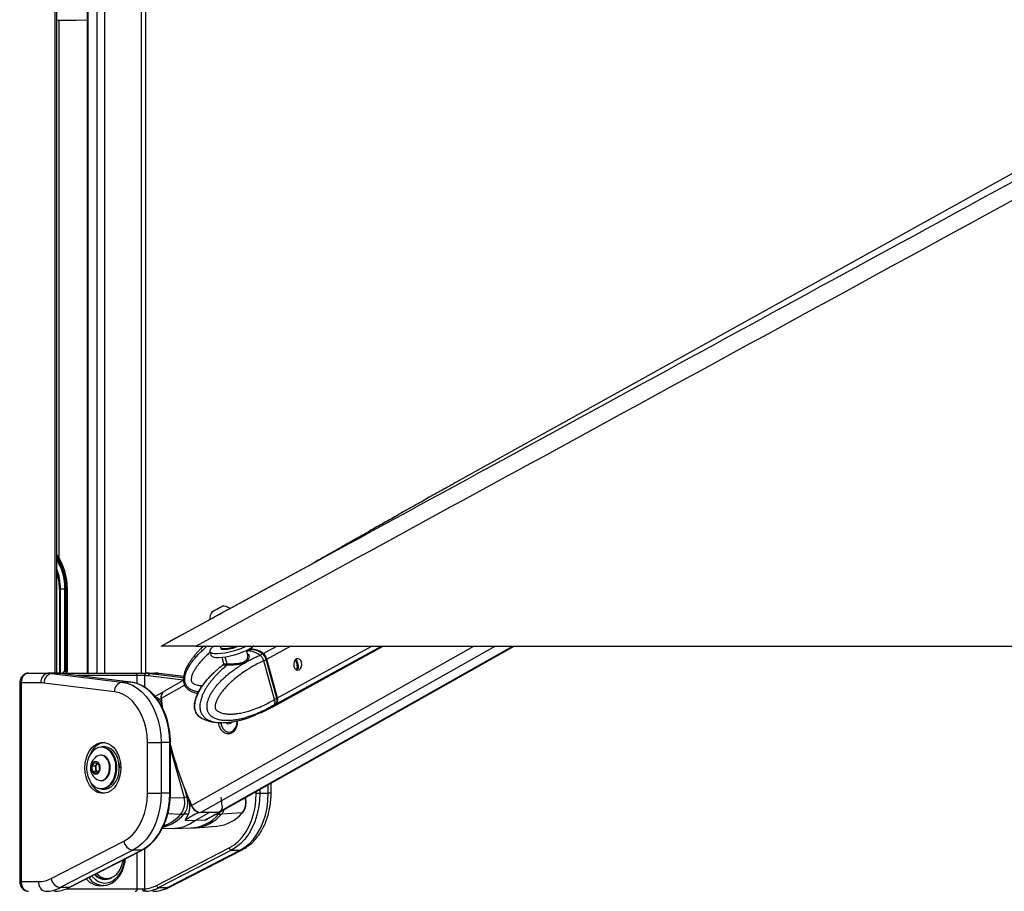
# Model space of a CAD drawing. Header units: millimetres. Extents: x 20 to 23339, y 40 to 19992.
# Tile 47 of 154: x 6821 to 7633, y 6410 to 7129. Entities that reach past the tile are written whole.
import ezdxf

# ---------------------------------------------------------------- set-up
doc = ezdxf.new("R2010")
doc.units = ezdxf.units.MM
doc.header["$LTSCALE"] = 2
doc.layers.add('COMPONENT_GEOMETRY', color=7, linetype='Continuous')
doc.styles.add('SLDTEXTSTYLE0', font='TXT', dxfattribs={"width": 0.75})
doc.dimstyles.new('SLDDIMSTYLE0', dxfattribs={"dimtxt": 100, "dimasz": 6.604, "dimexe": 0, "dimexo": 0.0625, "dimgap": 25, "dimtad": 0, "dimtih": 1, "dimtoh": 1, "dimdec": 0, "dimrnd": 1e-09, "dimzin": 12, "dimdsep": 46, "dimtxsty": 'SLDTEXTSTYLE0', "dimsah": 1, "dimcen": 0.09, "dimadec": 0, "dimazin": 3, "dimtfac": 1, "dimtdec": 0, "dimtofl": 0, "dimtmove": 0, "dimatfit": 3, "dimfxl": 1, "dimfrac": 2, "dimtolj": 1, "dimtzin": 12, "dimarcsym": 0})

# ---------------------------------------------------------------- blocks, each defined once
blk = doc.blocks.new('_D_5')
at = {"layer": 'COMPONENT_GEOMETRY', "color": 7}
for p, q in [((10496.06, 6612.47), (10496.06, 4517.82)), ((10295.99, 4497.51), (10265.53, 4497.51)), ((10265.53, 4497.51), (10265.53, 4338.76)), ((10696.13, 4497.51), (10726.6, 4497.51)), ((10726.6, 4497.51), (10726.6, 4338.76)), ((10265.53, 4338.76), (10295.99, 4338.76)), ((10726.6, 4338.76), (10696.13, 4338.76)), ((10496.06, 2094.49), (10496.06, 4189.14)), ((7098.83, 2094.49), (10502.41, 2094.49))]:
    blk.add_line(p, q, dxfattribs=at)
for points in [[(10496.06, 6612.47), (10495.05, 6605.86), (10497.08, 6605.86)], [(10496.06, 2094.49), (10497.08, 2101.1), (10495.05, 2101.1)]]:
    blk.add_solid(points, dxfattribs=at)
at = {"layer": 'COMPONENT_GEOMETRY', "color": 7, "char_height": 100, "attachment_point": 1, "style": 'SLDTEXTSTYLE0'}
for s, insert in [('7\'4.94"', (10295.99, 4467.66)), ('2259mm', (10223.29, 4318.05))]:
    blk.add_mtext(s, dxfattribs=dict(at, insert=insert))

msp = doc.modelspace()

# ---------------------------------------------------------------- linework, layer by layer
at = {"color": 8, "linetype": 'Continuous', "lineweight": 25}
for p, q in [((6850.44, 6590.02), (6850.44, 7760.96)), ((6921.84, 6590.02), (6921.84, 7234.49)), ((6885.18, 6590.02), (6885.18, 7141.84)), ((6891.35, 7146.36), (6891.35, 6590.02)), ((6877.4, 7136.14), (6877.4, 6590.02)), ((6853.72, 7128.96), (6853.72, 6685.26)), ((6868.1, 7128.96), (6876.97, 7129.29)), ((6854.06, 6659.49), (6854.06, 6590.02)), ((6854.95, 6590.02), (6854.95, 6659.49)), ((6860.52, 6659.49), (6860.81, 6659.49)), ((6963.15, 6480.95), (7196.02, 6612.47)), ((6970.34, 6475.06), (7213.64, 6612.47)), ((6984.73, 6475.06), (7228.03, 6612.47)), ((7022.11, 6606.28), (7033.35, 6612.47)), ((7025.19, 6601.7), (7044.77, 6612.47)), ((7033.48, 6565.09), (7119.62, 6612.47)), ((7034.03, 6569.68), (7111.82, 6612.47)), ((6992.51, 6597.83), (6990.92, 6603.57)), ((7009.68, 6608.45), (7008.6, 6607.83)), ((7048.83, 6601.31), (7049.37, 6601.6)), ((7050.4, 6595.5), (7051.15, 6595.91)), ((6851.85, 6590.02), (6851.8, 6590.02)), ((6918.18, 6588.02), (6869.34, 6588.02)), ((6918.18, 6581.36), (6918.18, 6588.02)), ((6924.13, 6588.02), (6924.13, 6578.56)), ((6956.23, 6584.27), (6927.36, 6587.84)), ((6928.9, 6589.83), (6956.27, 6586.45)), ((6956.4, 6587.3), (6935.97, 6589.83)), ((6936.46, 6589.8), (6935.97, 6589.83)), ((6821.35, 6582.02), (6822.52, 6582.02)), ((6938.15, 6569.48), (6957.23, 6580.25)), ((6939.15, 6574.11), (6939.23, 6574.11)), ((6945.04, 6532.83), (6945.63, 6532.83)), ((6945.63, 6527.34), (6956.86, 6487.55)), ((6901.13, 6514.51), (6901.19, 6513.78)), ((7026.36, 6490.89), (7026.36, 6498)), ((6945.04, 6490.89), (6945.63, 6490.89)), ((6959.41, 6487.6), (6957.4, 6494.69)), ((7016.46, 6490.89), (7016.46, 6492.41)), ((7019.29, 6494.01), (7019.29, 6490.89)), ((7028.7, 6490.89), (7026.36, 6490.89)), ((6945.48, 6487.26), (6956.86, 6487.55)), ((7007.26, 6487.07), (7007.01, 6487.07)), ((7007.26, 6487.07), (7007.23, 6487.19)), ((6943.56, 6474.33), (6954.2, 6473.73)), ((6983.07, 6473.59), (6985.37, 6473.63)), ((6918.18, 6412.02), (6918.18, 6441.94)), ((6924.13, 6445.09), (6924.13, 6412.08)), ((6821.35, 6418.02), (6822.52, 6418.02)), ((6859.61, 6412.02), (6918.18, 6412.02))]:
    msp.add_line(p, q, dxfattribs=at)
at = {"color": 7, "linetype": 'Continuous', "lineweight": 25}
for p, q in [((6851.82, 6590.02), (6851.82, 7760.96)), ((8941.41, 7725.21), (7181.83, 6747.85)), ((6925.18, 7244.18), (6925.18, 6590.02)), ((6876.97, 7135.82), (6876.97, 6590.02)), ((6851.82, 7128.96), (6868.1, 7128.96)), ((6868.12, 7128.96), (6876.97, 7129.29)), ((6994.77, 6643.43), (7065.05, 6681.77)), ((6860.81, 6659.49), (6860.78, 6660.91)), ((6854.95, 6659.49), (6854.06, 6659.49)), ((6858.55, 6659.49), (6854.95, 6659.49)), ((6858.46, 6657.51), (6858.46, 6591.84)), ((6859.6, 6659.49), (6858.55, 6659.49)), ((6858.59, 6591.95), (6858.59, 6658.63)), ((6859.59, 6658.63), (6859.6, 6659.49)), ((6859.59, 6592.49), (6859.59, 6658.63)), ((6860.52, 6659.49), (6860.52, 6592.49)), ((6860.81, 6592.2), (6860.81, 6659.49)), ((6938.01, 6612.47), (6978.09, 6634.33)), ((6966.76, 6612.47), (9506.66, 6612.47)), ((6986.57, 6475.53), (7229.05, 6612.47)), ((6986.91, 6611.27), (6987.1, 6610.56)), ((7014.31, 6612.47), (7013.99, 6612.29)), ((7030.58, 6562.64), (7121.16, 6612.47)), ((6978.14, 6608.09), (6979.04, 6604.83)), ((6988.1, 6603.2), (6989.55, 6597.96)), ((7009.41, 6604.92), (7008.34, 6608.79)), ((7009.68, 6608.45), (7011.92, 6609.68)), ((7019.46, 6604.85), (7019.59, 6604.9)), ((7019.59, 6604.9), (7021.57, 6605.99)), ((7024.63, 6601.39), (7022.56, 6600.25)), ((7022.56, 6600.25), (7022.56, 6600.24)), ((7031.4, 6568.24), (7022.56, 6600.24)), ((7033.47, 6569.37), (7024.63, 6601.39)), ((7033.63, 6569.53), (7024.79, 6601.55)), ((7034.03, 6569.68), (7025.19, 6601.7)), ((6828.63, 6590.02), (6844.5, 6590.02)), ((6851.57, 6590.02), (6844.5, 6590.02)), ((6847.58, 6589.83), (6905.69, 6582.64)), ((6854.65, 6589.83), (6847.58, 6589.83)), ((6851.57, 6590.02), (6851.8, 6590.02)), ((6851.8, 6590.02), (6916.62, 6590.02)), ((6912.77, 6582.64), (6854.65, 6589.83)), ((6854.65, 6589.83), (6854.78, 6589.82)), ((6912.89, 6582.63), (6854.78, 6589.82)), ((6858.46, 6591.84), (6857.75, 6591.25)), ((6860.36, 6591.25), (6857.75, 6591.25)), ((6859.59, 6592.49), (6860.52, 6592.49)), ((6860.36, 6591.25), (6860.54, 6591.53)), ((6916.62, 6590.02), (6925.55, 6590.02)), ((6924.13, 6588.02), (6918.18, 6588.02)), ((6924.4, 6588.02), (6924.13, 6588.02)), ((6925.55, 6590.02), (6925.82, 6590.02)), ((6925.82, 6590.02), (6932.89, 6590.02)), ((6928.9, 6589.83), (6935.97, 6589.83)), ((6956.41, 6587.33), (6936.46, 6589.8)), ((6821.35, 6582.02), (6821.35, 6418.02)), ((6822.52, 6582.02), (6822.52, 6418.02)), ((6838.84, 6582.02), (6822.52, 6582.02)), ((6899.54, 6574.67), (6841.43, 6581.86)), ((6912.77, 6582.64), (6905.69, 6582.64)), ((6912.77, 6582.64), (6912.89, 6582.63)), ((6956.24, 6583.97), (6940.19, 6574.9)), ((6939.81, 6574.68), (6933.07, 6570.8)), ((6936.36, 6568.45), (6937.95, 6569.36)), ((6939.36, 6560.67), (6938.15, 6569.48)), ((7030.97, 6563.71), (7030.84, 6563.63)), ((7032.95, 6564.79), (7030.97, 6563.71)), ((7031.4, 6568.23), (7033.47, 6569.37)), ((7031.4, 6568.24), (7031.4, 6568.23)), ((7019.94, 6557.32), (7015.85, 6555.64)), ((7020.74, 6557.6), (7027.95, 6561.2)), ((7020.91, 6557.63), (7020.87, 6557.61)), ((7027.95, 6561.2), (7030.11, 6562.38)), ((6993.08, 6547.94), (6992.22, 6549.44)), ((6995.5, 6548.49), (6993.08, 6547.94)), ((6995, 6549.28), (6994.76, 6549.68)), ((6995.46, 6548.48), (6995, 6549.28)), ((6995.87, 6549.85), (6995.5, 6548.49)), ((7012.89, 6554.33), (7010.92, 6553.59)), ((6993.95, 6541.42), (6994.32, 6541.42)), ((6926.65, 6532.83), (6937.97, 6532.83)), ((6926.65, 6490.89), (6926.65, 6532.83)), ((6937.97, 6532.83), (6937.97, 6490.89)), ((6945.04, 6532.83), (6937.97, 6532.83)), ((6945.04, 6490.89), (6945.04, 6532.83)), ((6945.63, 6490.89), (6945.63, 6532.83)), ((6888.61, 6522.36), (6888.07, 6522.36)), ((6891.16, 6529.36), (6888.89, 6529.36)), ((6880.84, 6513.31), (6883.28, 6516.38)), ((6883.28, 6516.38), (6886.38, 6514.94)), ((6883.78, 6513.31), (6885, 6514.85)), ((6885, 6514.85), (6885.43, 6515.38)), ((6886.38, 6514.94), (6887.05, 6510.42)), ((6881.51, 6508.79), (6880.84, 6513.31)), ((6883.78, 6513.31), (6880.84, 6513.31)), ((6884.61, 6507.34), (6881.51, 6508.79)), ((6884.45, 6508.79), (6881.51, 6508.79)), ((6884.12, 6511.05), (6883.78, 6513.31)), ((6884.45, 6508.79), (6884.12, 6511.05)), ((6885.4, 6508.34), (6884.45, 6508.79)), ((6887.05, 6510.42), (6884.61, 6507.34)), ((6888.07, 6501.36), (6888.61, 6501.36)), ((7028.7, 6490.89), (7028.7, 6499.32)), ((6888.89, 6494.36), (6891.16, 6494.36)), ((6926.65, 6490.89), (6937.97, 6490.89)), ((6945.04, 6490.89), (6937.97, 6490.89)), ((7016.46, 6490.89), (7019.29, 6490.89)), ((7019.29, 6490.89), (7026.36, 6490.89)), ((6960, 6487.6), (6959.41, 6487.6)), ((7007.53, 6486.97), (7007.43, 6487.31)), ((6960.26, 6473.57), (6956.72, 6473.63)), ((6961.36, 6479.92), (6962.94, 6480.84)), ((6966.01, 6468.56), (6977.54, 6475.06)), ((6968.87, 6475.18), (6969.34, 6475.17)), ((6984.73, 6475.06), (6970.34, 6475.06)), ((6976.14, 6469.75), (6986.39, 6475.43)), ((6985.82, 6475.18), (6985.69, 6475.18)), ((7004.9, 6474.77), (6987.78, 6473.73)), ((6957.71, 6468.74), (6966.01, 6468.56)), ((6974.2, 6468.74), (6966.01, 6468.56)), ((6939.06, 6462.13), (6946.94, 6461.94)), ((6948.29, 6461.94), (6962.61, 6462.29)), ((6962.62, 6462.33), (6966.4, 6462.55)), ((6966.4, 6462.48), (6984.04, 6463.79)), ((6847.14, 6420.56), (6907.11, 6451.43)), ((6914.71, 6443.91), (6854.73, 6413.04)), ((6861.8, 6413.04), (6921.78, 6443.91)), ((6862.23, 6413.14), (6922.21, 6444.01)), ((6921.78, 6443.91), (6914.71, 6443.91)), ((6934.15, 6414.92), (6994.12, 6445.79)), ((6996.02, 6443.91), (6936.05, 6413.04)), ((6943.12, 6413.04), (7003.09, 6443.91)), ((6944.85, 6413.44), (7004.82, 6444.31)), ((6996.02, 6443.91), (7003.09, 6443.91)), ((6822.52, 6418.02), (6836.98, 6418.02)), ((6891.17, 6420.52), (6893.22, 6420.52)), ((6861.8, 6413.04), (6854.73, 6413.04)), ((6887.42, 6414.82), (6890.25, 6414.82)), ((6890.78, 6414.83), (6890.25, 6414.82)), ((6918.18, 6412.02), (6922.87, 6412.02)), ((6936.05, 6413.04), (6943.12, 6413.04))]:
    msp.add_line(p, q, dxfattribs=at)
at = {"color": 7, "linetype": 'Continuous', "lineweight": 25, "flags": 128}
for points in [[(6979.97, 6640.8), (6980.17, 6640.91), (6980.96, 6641.34), (6982.23, 6642.04), (6983.8, 6642.9), (6985.41, 6643.78), (6986.83, 6644.56), (6987.84, 6645.11), (6988.29, 6645.35), (6988.3, 6645.36)], [(6978.08, 6634.36), (6978.23, 6634.45), (6978.96, 6634.85), (6980.24, 6635.56), (6981.99, 6636.51), (6984.06, 6637.64), (6986.3, 6638.87), (6988.55, 6640.1), (6990.65, 6641.25), (6992.43, 6642.22), (6993.76, 6642.94), (6994.55, 6643.37), (6994.75, 6643.48)], [(6981.94, 6612.47), (6980.41, 6611.45), (6978.99, 6610.19), (6978.22, 6609.04), (6978.15, 6608.05), (6978.77, 6607.26), (6980.07, 6606.68), (6981.98, 6606.36), (6984.45, 6606.29), (6987.37, 6606.48), (6990.63, 6606.93), (6994.11, 6607.62), (6997.67, 6608.51), (7001.18, 6609.58), (7004.5, 6610.79), (7007.5, 6612.08), (7008.28, 6612.46)], [(6979.04, 6604.83), (6979.05, 6604.79), (6979.67, 6603.99), (6980.97, 6603.42), (6982.89, 6603.1), (6985.35, 6603.03), (6988.27, 6603.22), (6991.53, 6603.67), (6995.01, 6604.35), (6998.57, 6605.25), (7002.08, 6606.32), (7005.4, 6607.53), (7008.4, 6608.82), (7010.97, 6610.15), (7013, 6611.48), (7014.23, 6612.52)], [(6987.14, 6612.51), (6987.14, 6612.5), (6986.9, 6611.6)], [(6986.9, 6611.6), (6987.05, 6611.01), (6987.86, 6610.57), (6989.28, 6610.37)], [(6987.1, 6610.56), (6987.25, 6610.3), (6988.06, 6609.86), (6989.48, 6609.66)], [(7021.86, 6605.75), (7021.87, 6605.83), (7021.87, 6605.91), (7021.85, 6605.97), (7021.82, 6606.01), (7021.78, 6606.03), (7021.72, 6606.04), (7021.65, 6606.02), (7021.57, 6605.99)], [(7024.61, 6601.61), (7024.68, 6601.6), (7024.74, 6601.59), (7024.77, 6601.57), (7024.79, 6601.55)], [(7049.45, 6601.76), (7048.34, 6600.75), (7047.58, 6599.22), (7047.3, 6597.39), (7047.53, 6595.55), (7048.24, 6593.97), (7049.33, 6592.89), (7050.62, 6592.49), (7051.92, 6592.81), (7053.04, 6593.82), (7053.8, 6595.35), (7054.08, 6597.18), (7053.85, 6599.02), (7053.14, 6600.6), (7052.05, 6601.68), (7050.76, 6602.08), (7049.45, 6601.76)], [(6905.69, 6582.64), (6910.01, 6581.72), (6914.22, 6580.06), (6918.25, 6577.68), (6922.04, 6574.61), (6925.54, 6570.9), (6928.68, 6566.61), (6931.43, 6561.81), (6933.73, 6556.56), (6935.56, 6550.95), (6936.89, 6545.07), (6937.7, 6539), (6937.97, 6532.83)], [(6945.04, 6532.83), (6944.77, 6539), (6943.96, 6545.07), (6942.64, 6550.95), (6940.8, 6556.56), (6938.5, 6561.81), (6935.75, 6566.61), (6932.61, 6570.9), (6929.11, 6574.61), (6925.32, 6577.68), (6921.29, 6580.06), (6917.08, 6581.72), (6912.77, 6582.64)], [(6926.65, 6532.83), (6926.38, 6538.48), (6925.58, 6544.02), (6924.26, 6549.37), (6922.44, 6554.41), (6920.15, 6559.06), (6917.45, 6563.23), (6914.37, 6566.85), (6910.98, 6569.85), (6907.33, 6572.18), (6903.5, 6573.8), (6899.54, 6574.67)], [(7030.34, 6562.52), (7031.9, 6563.52), (7033.48, 6565.09)], [(7033.63, 6569.53), (7033.63, 6569.53), (7033.62, 6569.49), (7033.59, 6569.46), (7033.54, 6569.42), (7033.47, 6569.37)], [(6987.2, 6549.19), (6987.32, 6548.53), (6988.07, 6546.1), (6989.25, 6544.04), (6990.79, 6542.51), (6992.56, 6541.63), (6994.43, 6541.45), (6996.27, 6541.99), (6997.94, 6543.21), (6999.31, 6545.03), (7000.28, 6547.3), (7000.78, 6549.86), (7000.84, 6550.69)], [(6994.8, 6549.68), (6994.84, 6549.6), (6995, 6549.28)], [(6875.04, 6511.86), (6875.29, 6515.72), (6876.04, 6519.45), (6877.26, 6522.92), (6878.91, 6526.01), (6880.94, 6528.62), (6883.27, 6530.66), (6885.82, 6532.06), (6888.51, 6532.77), (6891.26, 6532.77), (6893.95, 6532.06), (6896.5, 6530.66), (6898.83, 6528.62), (6900.86, 6526.01), (6902.51, 6522.92), (6903.73, 6519.45), (6904.48, 6515.72), (6904.73, 6511.86), (6904.48, 6508), (6903.73, 6504.28), (6902.51, 6500.81), (6900.86, 6497.72), (6898.83, 6495.1), (6896.5, 6493.06), (6893.95, 6491.66), (6891.26, 6490.95), (6888.51, 6490.95), (6885.82, 6491.66), (6883.27, 6493.06), (6880.94, 6495.1), (6878.91, 6497.72), (6877.26, 6500.81), (6876.04, 6504.28), (6875.29, 6508), (6875.04, 6511.86)], [(6896.2, 6525.18), (6895.93, 6525.47), (6893.85, 6527.28), (6891.54, 6528.45), (6889.12, 6528.95), (6886.68, 6528.74), (6884.32, 6527.85), (6882.13, 6526.3), (6880.21, 6524.16), (6878.63, 6521.51), (6877.46, 6518.47), (6876.75, 6515.16), (6876.52, 6511.72), (6876.79, 6508.28), (6877.54, 6504.99), (6878.75, 6501.98), (6880.36, 6499.37), (6882.3, 6497.28), (6884.51, 6495.78), (6886.88, 6494.94), (6889.33, 6494.79), (6891.74, 6495.35), (6894.03, 6496.57), (6896.09, 6498.43), (6897.85, 6500.83), (6899.23, 6503.69), (6900.18, 6506.88), (6900.54, 6509.08)], [(6895.34, 6514), (6894.7, 6516.59), (6893.61, 6518.86), (6892.14, 6520.65), (6890.4, 6521.84), (6888.49, 6522.35), (6886.56, 6522.14), (6885.13, 6521.5)], [(6895.88, 6514), (6895.24, 6516.59), (6894.15, 6518.86), (6892.68, 6520.65), (6890.94, 6521.84), (6889.03, 6522.35), (6888.61, 6522.36)], [(6888.89, 6529.36), (6889.42, 6529.35), (6891.9, 6528.84), (6894.25, 6527.64), (6896.39, 6525.79), (6898.22, 6523.37), (6899.66, 6520.48), (6900.67, 6517.24), (6901.13, 6514.51)], [(6903.46, 6513.78), (6902.93, 6517.24), (6901.93, 6520.48), (6900.48, 6523.37), (6898.65, 6525.79), (6896.51, 6527.64), (6894.16, 6528.84), (6891.68, 6529.35), (6891.16, 6529.36)], [(6887.58, 6512.93), (6887.06, 6514.72), (6886.12, 6516.12), (6884.89, 6516.94), (6883.53, 6517.08), (6882.22, 6516.51), (6881.15, 6515.32), (6880.46, 6513.66), (6880.23, 6511.75), (6880.51, 6509.87), (6881.25, 6508.25), (6882.36, 6507.12), (6883.68, 6506.63), (6885.03, 6506.84), (6886.24, 6507.74), (6887.14, 6509.19), (6887.61, 6511), (6887.58, 6512.93)], [(6885.5, 6515.35), (6885.29, 6515.17), (6885, 6514.85)], [(6885.13, 6502.22), (6885.75, 6501.89), (6887.66, 6501.38), (6889.59, 6501.58), (6891.42, 6502.49), (6893.02, 6504.03), (6894.29, 6506.11), (6895.13, 6508.58), (6895.49, 6511.27), (6895.34, 6514)], [(6888.61, 6501.36), (6890.13, 6501.58), (6891.96, 6502.49), (6893.56, 6504.03), (6894.82, 6506.11), (6895.66, 6508.58), (6896.02, 6511.27), (6895.88, 6514)], [(6901.19, 6513.78), (6901.22, 6510.24), (6900.73, 6506.76), (6899.76, 6503.5), (6898.35, 6500.58), (6896.55, 6498.11), (6894.44, 6496.22), (6892.1, 6494.96), (6889.63, 6494.39), (6888.89, 6494.36)], [(6891.16, 6494.36), (6891.89, 6494.39), (6894.36, 6494.96), (6896.7, 6496.22), (6898.81, 6498.11), (6900.61, 6500.58), (6902.03, 6503.5), (6903, 6506.76), (6903.48, 6510.24), (6903.46, 6513.78)], [(6903.13, 6516.24), (6903.46, 6513.74), (6903.53, 6511.86)], [(6907.11, 6451.43), (6910.8, 6453.73), (6914.23, 6456.72), (6917.34, 6460.34), (6920.07, 6464.52), (6922.38, 6469.19), (6924.23, 6474.26), (6925.57, 6479.63), (6926.38, 6485.21), (6926.65, 6490.89)], [(6937.97, 6490.89), (6937.7, 6484.8), (6936.92, 6478.8), (6935.62, 6472.97), (6933.83, 6467.42), (6931.57, 6462.21), (6928.89, 6457.44), (6925.81, 6453.16), (6922.38, 6449.44), (6918.66, 6446.34), (6914.71, 6443.91)], [(6921.78, 6443.91), (6925.73, 6446.34), (6929.45, 6449.44), (6932.88, 6453.16), (6935.96, 6457.44), (6938.65, 6462.21), (6940.9, 6467.42), (6942.69, 6472.97), (6943.99, 6478.8), (6944.78, 6484.8), (6945.04, 6490.89)], [(6994.12, 6445.79), (6997.92, 6448.12), (7001.5, 6451.1), (7004.78, 6454.67), (7007.74, 6458.77), (7010.32, 6463.36), (7012.48, 6468.36), (7014.2, 6473.69), (7015.45, 6479.28), (7016.2, 6485.04), (7016.46, 6490.89)], [(7019.29, 6490.89), (7019.02, 6484.8), (7018.24, 6478.8), (7016.94, 6472.97), (7015.15, 6467.42), (7012.89, 6462.21), (7010.2, 6457.44), (7007.13, 6453.16), (7003.7, 6449.44), (6999.98, 6446.34), (6996.02, 6443.91)], [(7003.09, 6443.91), (7007.05, 6446.34), (7010.77, 6449.44), (7014.2, 6453.16), (7017.28, 6457.44), (7019.96, 6462.21), (7022.22, 6467.42), (7024.01, 6472.97), (7025.31, 6478.8), (7026.09, 6484.8), (7026.36, 6490.89)], [(6884.69, 6424.7), (6886.18, 6423.26), (6888.55, 6421.67), (6891.09, 6420.76), (6893.71, 6420.53), (6896.31, 6421.02), (6898.79, 6422.19), (6901.08, 6424), (6903.08, 6426.39), (6904.73, 6429.28), (6905.96, 6432.55), (6906.72, 6436.04)], [(6861.8, 6413.04), (6862.07, 6413.07), (6862.23, 6413.14)], [(6923.65, 6410.02), (6923.49, 6410.06), (6923.35, 6410.17), (6923.21, 6410.36), (6923.09, 6410.61), (6923, 6410.91), (6922.93, 6411.26), (6922.88, 6411.63), (6922.87, 6412.02)]]:
    msp.add_lwpolyline(points, dxfattribs=at)
at = {"color": 8, "linetype": 'Continuous', "lineweight": 25, "flags": 128}
for points in [[(7009.68, 6608.45), (7008.53, 6608.39), (7008.45, 6608.38)], [(7024.79, 6601.55), (7024.79, 6601.54), (7024.78, 6601.51), (7024.75, 6601.47), (7024.7, 6601.43), (7024.63, 6601.39)], [(6900.54, 6509.08), (6900.65, 6510.28), (6900.63, 6513.74)], [(7007.53, 6486.97), (7007.51, 6487), (7007.46, 6487.03), (7007.38, 6487.06), (7007.26, 6487.07)], [(6985.37, 6473.63), (6986.38, 6474.94), (6986.86, 6475.74)], [(6921.78, 6443.91), (6922.04, 6443.94), (6922.21, 6444.01)], [(7004.82, 6444.31), (7004.16, 6444.05), (7003.09, 6443.91)], [(6880.77, 6422.68), (6881.12, 6422.25), (6883.46, 6419.93), (6886.05, 6418.22), (6888.82, 6417.17), (6891.66, 6416.82), (6894.51, 6417.17), (6897.28, 6418.22), (6899.87, 6419.93), (6902.21, 6422.25), (6904.23, 6425.11), (6905.87, 6428.42), (6907.08, 6432.09), (6907.82, 6435.99), (6907.89, 6436.64)], [(6851.8, 6410.02), (6852.04, 6410.06), (6852.24, 6410.15)], [(6944.85, 6413.44), (6944.19, 6413.18), (6943.12, 6413.04)]]:
    msp.add_lwpolyline(points, dxfattribs=at)
at = {"color": 7, "linetype": 'Continuous', "lineweight": 25}
for centre, radius, start, end in [((6812.89, 6660.59), 47.64, 0.41414, 35.18365), ((6814.02, 6660.32), 44.54, 358.93087, 31.92294), ((6988.7, 6634.73), 10.63, 55.33846, 92.13603), ((6988.7, 6634.73), 10.63, 145.21761, 182.01518), ((6988.7, 6640.64), 30.27, 271.10038, 291.4393), ((6988.95, 6639.92), 30.26, 270.99177, 294.76228), ((7009, 6591.54), 16.92, 51.84629, 87.70885), ((7012.31, 6594.51), 15.32, 50.24249, 98.39069), ((7016.87, 6599.43), 8.63, 15.2621, 52.62496), ((6991.35, 6597.47), 1.22, 314.97836, 17.42511), ((6845.91, 6583.02), 7.14, 101.42175, 188.04947), ((6849.07, 6582.33), 7.65, 101.21251, 183.47479), ((6844.5, 6564.94), 25.09, 82.93872, 89.9947), ((6851.57, 6564.94), 25.09, 82.93872, 89.9947), ((6916.37, 6588.22), 1.82, 353.85734, 82.12564), ((6925.9, 6588.27), 1.79, 101.42175, 188.04947), ((6926.17, 6588.27), 1.79, 101.42175, 188.04947), ((6924.4, 6563.94), 24.08, 82.93872, 89.9947), ((6925.82, 6564.94), 25.09, 82.93872, 89.9947), ((6929.27, 6587.96), 1.91, 101.21251, 183.47479), ((6932.89, 6564.94), 25.09, 82.93872, 89.9947), ((6838.84, 6560.95), 21.07, 82.93872, 89.9947), ((6907.18, 6575.14), 7.65, 101.21251, 183.47479), ((6943.78, 6570.41), 5.93, 141.40397, 190.208), ((6943.27, 6570.65), 5.25, 125.95585, 192.91186), ((7203.88, 6600.77), 267.78, 186.7373, 188.20202), ((7029.15, 6567.94), 5.19, 326.68084, 19.64664), ((6997.22, 6550.53), 2.55, 209.34583, 228.68979), ((6893.47, 6518.15), 14.88, 99.761, 161.45751), ((7262.53, 6614.41), 327.78, 194.80071, 204.02558), ((6891.02, 6511.86), 11.29, 121.38869, 238.61131), ((6889.11, 6511.89), 5.06, 144.20775, 189.56859), ((6888.18, 6511.45), 4.08, 185.70743, 228.18801), ((6894.07, 6506.28), 15.68, 200.2825, 258.49899), ((6942.41, 6483.16), 15.1, 321.34557, 16.89933), ((6944.81, 6483.16), 15.26, 321.34557, 16.89933), ((6960.76, 6339.45), 148.15, 90.52378, 91.50883), ((7269.13, 6617.76), 335.4, 202.83279, 204.09333), ((6714.14, 6446.9), 276.34, 7.05324, 8.46969), ((6994.4, 6483.16), 13.44, 321.34557, 16.89933), ((6958.04, 6541.1), 67.48, 266.74236, 268.88335), ((6972.15, 6484.55), 9.93, 201.96877, 250.69976), ((6971.64, 6483.99), 9.02, 199.69368, 261.72914), ((6980.9, 6495.06), 31.43, 275.73732, 319.78201), ((6984.79, 6478.71), 3.65, 269.13589, 299.20591), ((6984.21, 6532.98), 59.35, 271.11668, 273.44886), ((6983.69, 6479.56), 4.87, 295.97128, 15.12536), ((7004.89, 6475.15), 0.38, 270.52852, 315.84546), ((6947.31, 6491.66), 29.73, 269.29719, 308.98866), ((6916.29, 6453.1), 9.32, 190.31988, 260.24189), ((6996.42, 6446.21), 2.33, 190.31988, 260.24189), ((6844.05, 6417.02), 7.14, 171.95053, 258.57825), ((6836.86, 6440.15), 22.12, 270.31718, 297.6867), ((6856.31, 6422.23), 9.32, 190.31988, 260.24189), ((6891.62, 6431.07), 11.17, 220.13612, 298.24545), ((6891.51, 6431.92), 11.4, 224.04129, 268.27338), ((6842.49, 6436.36), 26.34, 270.31718, 297.6867), ((6849.47, 6436.62), 26.61, 274.08173, 297.59839), ((6916.37, 6411.83), 1.82, 277.87436, 6.14266), ((6922.32, 6437.56), 25.55, 274.08173, 297.59839), ((6925.98, 6411.89), 1.85, 174.41372, 258.67005), ((6923.72, 6436.62), 26.61, 274.08173, 297.59839), ((6930.88, 6436.36), 26.34, 270.31718, 297.6867), ((6936.44, 6415.33), 2.33, 190.31988, 260.24189)]:
    msp.add_arc(centre, radius, start, end, dxfattribs=at)
at = {"color": 8, "linetype": 'Continuous', "lineweight": 25}
for centre, radius, start, end in [((6815.24, 6660.86), 45.3, 358.27444, 36.13905), ((6814.45, 6660.42), 45.16, 358.81629, 34.14044), ((6810.01, 6659.76), 44.94, 359.65681, 21.48203), ((6809.27, 6659.63), 44.8, 359.82483, 18.19677), ((7023.2, 6569.77), 9.81, 298.99532, 321.19805), ((6880.96, 6512.69), 19.7, 3.027, 39.33244), ((6931.13, 6495.82), 33.87, 284.503, 319.08563), ((6927.94, 6496.78), 34.94, 290.35452, 318.72046), ((6960.87, 6494.28), 32.03, 273.10202, 319.87787), ((6963.18, 6494.53), 32.21, 275.7393, 319.78193), ((6978.84, 6481.63), 11.93, 318.52649, 339.63922), ((6891.02, 6430.46), 15.66, 215.41939, 267.2019)]:
    msp.add_arc(centre, radius, start, end, dxfattribs=at)
at = {"color": 7, "linetype": 'Continuous', "lineweight": 25}
for centre, major_axis, ratio, start_param, end_param in [((6796.74, 6659.49), (61.81, 0), 0.582425, 6.228244, 6.283185), ((7017.52, 6589.41), (-10.63, 18.97), 0.671543, 5.9319, 6.084713), ((7017.52, 6589.41), (-10.34, 19.14), 0.647541, 5.333772, 5.942017), ((7020.45, 6601.41), (-2.86, 5.28), 0.648437, 4.370877, 5.333427), ((7020.85, 6601.63), (-2.57, 4.75), 0.647199, 4.371351, 5.333902), ((6862.85, 6587.01), (7.21, 0), 0.831789, 2.356194, 2.614809), ((6858.29, 6592.41), (0.924, 0.924), 0.414214, 4.494223, 4.62509), ((6858.89, 6591.49), (0.924, 0.924), 0.414214, 0.392699, 1.483498), ((6863.25, 6587.01), (0, 6), 0.682414, 0.785398, 1.044012), ((6859.81, 6591.49), (0.924, 0.924), 0.414214, 5.139995, 6.675884), ((7019.71, 6581.48), (-10.34, 19.14), 0.647541, 3.146418, 3.40867), ((7029.29, 6569.4), (-2.86, 5.28), 0.648437, 3.408326, 4.370877), ((23511.12, 16004), (16919.08, 9746.62), 0.000151, 2.930055, 2.933221), ((24159.28, 16004), (17567.14, 9746.62), 0.00013, 3.350461, 3.353628)]:
    msp.add_ellipse(centre, major_axis=major_axis, ratio=ratio, start_param=start_param, end_param=end_param, dxfattribs=at)
for points, knots in [([(9018.44, 7736.15), (9004.86, 7728.61), (8922.62, 7682.94), (8771.2, 7599.42), (8495.11, 7447.73), (8011.15, 7182.77), (7478.52, 6891.83), (7084.19, 6676.57), (6966.76, 6612.47)], [0, 0, 0, 0, 0.019985, 0.121052, 0.22212, 0.424256, 0.828547, 1, 1, 1, 1]), ([(6938.01, 6612.47), (7144.91, 6725.32), (7472.34, 6903.93), (7799.91, 7082.69), (7920.49, 7148.5)], [0, 0, 0, 0, 0.6318872, 1, 1, 1, 1]), ([(7181.83, 6747.85), (7177.78, 6745.6), (7169.64, 6741.07), (7157.64, 6734.33), (7145.68, 6727.58), (7133.78, 6720.84), (7121.91, 6714.09), (7110.06, 6707.35), (7098.22, 6700.6), (7086.36, 6693.86), (7074.97, 6687.39), (7067.56, 6683.2), (7064.08, 6681.24)], [0, 0, 0, 0, 0.0967613, 0.1945357, 0.2933214, 0.3931175, 0.4939233, 0.5957392, 0.698566, 0.802405, 0.9072584, 1, 1, 1, 1]), ([(6858.59, 6658.63), (6858.59, 6658.63), (6858.59, 6658.63), (6858.58, 6658.63), (6858.58, 6658.63), (6858.57, 6658.6), (6858.55, 6658.5), (6858.52, 6658.13), (6858.48, 6657.79), (6858.46, 6657.51)], [0, 0, 0, 0, 0.001216, 0.00282, 0.005802, 0.018793, 0.070056, 0.274202, 1, 1, 1, 1]), ([(6859.59, 6658.63), (6859.57, 6658.63), (6859.46, 6658.63), (6859.21, 6658.63), (6858.88, 6658.63), (6858.68, 6658.63), (6858.59, 6658.63)], [0, 0, 0, 0, 0.090131, 0.431109, 0.74027, 1, 1, 1, 1]), ([(6966.76, 6612.47), (6965.04, 6612.47), (6961.61, 6612.47), (6956.81, 6612.47), (6952.48, 6612.47), (6948.68, 6612.47), (6945.34, 6612.47), (6941.93, 6612.47), (6939.51, 6612.47), (6938.19, 6612.47), (6938.07, 6612.47), (6938.01, 6612.47)], [0, 0, 0, 0, 0.111253, 0.222354, 0.314566, 0.406648, 0.499609, 0.592569, 0.751386, 0.875566, 1, 1, 1, 1]), ([(6973.07, 6612.47), (6972.2, 6611.65), (6970.61, 6610.15), (6968.43, 6607.85), (6966.45, 6605.65), (6964.55, 6603.37), (6962.76, 6601.01), (6961.1, 6598.59), (6959.58, 6596.07), (6958.45, 6593.87), (6957.67, 6592.03), (6957.08, 6590.41), (6956.55, 6588.5), (6956.19, 6586.31), (6956.16, 6584.07), (6956.5, 6582.04), (6957.15, 6580.29), (6957.99, 6578.85), (6959.06, 6577.57), (6960.28, 6576.5), (6961.6, 6575.63), (6963.06, 6574.87), (6964.78, 6574.2), (6966.48, 6573.69), (6967.6, 6573.48), (6968.03, 6573.4)], [0, 0, 0, 0, 0.070084, 0.12784, 0.185656, 0.243701, 0.301848, 0.358943, 0.416222, 0.474337, 0.503603, 0.53295, 0.575909, 0.619392, 0.662681, 0.706824, 0.738882, 0.771875, 0.803933, 0.836797, 0.866404, 0.896373, 0.932831, 0.974692, 1, 1, 1, 1]), ([(7030.84, 6563.63), (7030.84, 6563.63), (7029.33, 6562.73), (7026.26, 6561.01), (7022.11, 6558.92), (7018.42, 6557.25), (7015.21, 6555.92), (7011.98, 6554.71), (7008.24, 6553.48), (7004.79, 6552.54), (7001.62, 6551.85), (6998.89, 6551.36), (6995.78, 6550.98), (6992.84, 6550.83), (6990.44, 6550.89), (6988.57, 6551.03), (6986.7, 6551.3), (6984.94, 6551.7), (6983.28, 6552.23), (6981.65, 6552.93), (6980.28, 6553.75), (6979.17, 6554.63), (6978.34, 6555.44), (6977.56, 6556.42), (6976.88, 6557.56), (6976.36, 6558.84), (6975.98, 6560.25), (6975.79, 6561.85), (6975.82, 6563.51), (6976.01, 6565.03), (6976.4, 6566.82), (6976.9, 6568.41), (6977.55, 6570.02), (6978.13, 6571.27), (6979.02, 6572.99), (6980.26, 6575.05), (6981.89, 6577.4), (6983.8, 6579.83), (6985.97, 6582.3), (6988.43, 6584.81), (6990.98, 6587.17), (6993.62, 6589.42), (6996.34, 6591.57), (6999.12, 6593.61), (7001.96, 6595.54), (7005.06, 6597.5), (7008.42, 6599.47), (7012.05, 6601.41), (7015.73, 6603.21), (7018.21, 6604.32), (7019.46, 6604.85), (7019.46, 6604.85)], [0, 0, 0, 0, 0.000001, 0.042299, 0.084661, 0.113206, 0.141773, 0.170413, 0.199082, 0.240083, 0.260637, 0.281209, 0.31091, 0.340704, 0.356781, 0.372887, 0.389103, 0.405374, 0.419335, 0.433376, 0.450212, 0.458724, 0.467351, 0.477164, 0.487181, 0.495777, 0.505907, 0.51639, 0.527136, 0.538145, 0.546397, 0.563141, 0.571619, 0.581608, 0.591628, 0.61183, 0.632441, 0.653132, 0.679324, 0.705598, 0.73206, 0.758567, 0.785562, 0.812588, 0.839696, 0.866827, 0.900037, 0.933281, 0.966624, 0.999999, 1, 1, 1, 1]), ([(7022.56, 6600.25), (7022.47, 6600.56), (7022.28, 6601.2), (7021.86, 6602.12), (7021.35, 6603), (7020.79, 6603.75), (7020.22, 6604.37), (7019.83, 6604.72), (7019.61, 6604.89), (7019.59, 6604.9)], [0, 0, 0, 0, 0.172718, 0.350448, 0.523165, 0.700887, 0.842086, 0.985971, 1, 1, 1, 1]), ([(7022.56, 6600.24), (7020.18, 6599.11), (7015.41, 6596.84), (7009, 6593.03), (7003.29, 6589.12), (6999.09, 6585.83), (6995.82, 6582.96), (6993.4, 6580.65), (6991.06, 6578.2), (6989.05, 6575.86), (6987.38, 6573.67), (6986, 6571.66), (6984.72, 6569.52), (6983.71, 6567.49), (6982.98, 6565.59), (6982.61, 6564.19), (6982.44, 6563.04), (6982.41, 6562.29), (6982.48, 6561.64), (6982.61, 6561.13), (6982.82, 6560.63), (6983.12, 6560.15), (6983.7, 6559.46), (6984.58, 6558.72), (6985.76, 6558.02), (6987, 6557.49), (6988.89, 6556.88), (6991.5, 6556.41), (6994.75, 6556.23), (6997.98, 6556.37), (7001.59, 6556.79), (7005.63, 6557.56), (7010.66, 6558.89), (7016.24, 6560.81), (7021.84, 6563.2), (7026.9, 6565.69), (7029.9, 6567.39), (7031.4, 6568.24)], [0, 0, 0, 0, 0.073738, 0.14775, 0.20409, 0.260616, 0.289263, 0.317953, 0.346811, 0.375753, 0.395318, 0.414939, 0.434828, 0.454884, 0.467894, 0.48112, 0.487197, 0.493393, 0.497432, 0.501609, 0.505043, 0.510136, 0.515353, 0.527914, 0.540826, 0.553414, 0.566082, 0.598147, 0.630574, 0.661678, 0.692891, 0.736823, 0.780893, 0.842838, 0.905002, 0.952464, 1, 1, 1, 1]), ([(6989.65, 6597.18), (6987.99, 6596.02), (6986.23, 6594.79), (6984.58, 6593.27), (6984.48, 6593.18)], [0, 0, 0, 0, 0.937299, 1, 1, 1, 1]), ([(6992.21, 6596.6), (6992.02, 6596.6), (6991.02, 6596.6), (6989.69, 6596.64), (6988.93, 6596.76), (6989.35, 6597.12), (6989.56, 6597.29)], [0, 0, 0, 0, 0.072923, 0.380806, 0.695119, 1, 1, 1, 1]), ([(6989.51, 6597.96), (6989.54, 6597.85), (6989.62, 6597.6), (6989.48, 6597.29), (6989.4, 6597.18), (6989.41, 6597.19), (6989.41, 6597.19)], [0, 0, 0, 0, 0.220176, 0.533035, 0.818222, 1, 1, 1, 1]), ([(6989.6, 6597.97), (6989.59, 6597.96), (6989.44, 6597.82), (6990.16, 6597.85), (6991.37, 6597.83), (6992.33, 6597.83), (6992.51, 6597.83)], [0, 0, 0, 0, 0.04904, 0.477575, 0.899859, 1, 1, 1, 1]), ([(7050.4, 6595.5), (7050.35, 6595.94), (7050.25, 6596.75), (7049.95, 6598.09), (7049.63, 6599.29), (7049.31, 6600.28), (7049.04, 6600.93), (7048.87, 6601.19), (7048.8, 6601.29)], [0, 0, 0, 0, 0.211369, 0.388355, 0.566092, 0.727316, 0.897886, 1, 1, 1, 1]), ([(7049.06, 6593.18), (7049.18, 6593.22), (7049.62, 6593.39), (7050.15, 6594.07), (7050.43, 6594.89), (7050.41, 6595.38), (7050.4, 6595.5)], [0, 0, 0, 0, 0.136209, 0.511367, 0.881597, 1, 1, 1, 1]), ([(7049.37, 6601.6), (7049.43, 6601.57), (7049.53, 6601.5), (7049.57, 6601.39), (7049.59, 6601.35)], [0, 0, 0, 0, 0.588802, 1, 1, 1, 1]), ([(7051.07, 6595.99), (7051.11, 6595.58), (7051.18, 6594.76), (7050.68, 6593.67), (7050.09, 6592.98), (7049.63, 6592.83), (7049.52, 6592.79)], [0, 0, 0, 0, 0.297885, 0.595316, 0.901674, 1, 1, 1, 1]), ([(7049.59, 6601.35), (7049.68, 6601.09), (7049.86, 6600.58), (7050.21, 6599.42), (7050.54, 6598.17), (7050.84, 6597), (7050.99, 6596.32), (7051.07, 6595.99)], [0, 0, 0, 0, 0.222076, 0.445772, 0.640142, 0.821651, 1, 1, 1, 1]), ([(6828.61, 6590.01), (6828.57, 6590.01), (6827.86, 6590.09), (6826.46, 6589.74), (6824.64, 6588.85), (6823.13, 6587.42), (6822.03, 6585.61), (6821.41, 6583.75), (6821.41, 6582.52), (6821.42, 6582.02)], [0, 0, 0, 0, 0.0104366, 0.1834083, 0.3545307, 0.5251616, 0.6993853, 0.8790191, 1, 1, 1, 1]), ([(6828.63, 6590.02), (6828.29, 6590), (6827.59, 6589.96), (6826.59, 6589.6), (6825.63, 6589.04), (6824.77, 6588.27), (6824.01, 6587.32), (6823.4, 6586.22), (6822.93, 6585), (6822.67, 6583.86), (6822.54, 6582.86), (6822.53, 6582.3), (6822.52, 6582.02)], [0, 0, 0, 0, 0.107008, 0.217164, 0.324349, 0.434707, 0.54168, 0.651826, 0.757863, 0.867007, 0.933137, 1, 1, 1, 1]), ([(6936.46, 6589.8), (6935.58, 6589.89), (6934.39, 6590.01), (6933.2, 6590.02), (6932.89, 6590.02)], [0, 0, 0, 0, 0.738034, 1, 1, 1, 1]), ([(6981.48, 6590.47), (6981.31, 6590.31), (6979.63, 6588.83), (6977.05, 6586.12), (6973.68, 6582.37), (6971.05, 6578.84), (6968.88, 6575.24), (6967.29, 6571.84), (6966.21, 6568.83), (6965.48, 6566.18), (6965.17, 6563.6), (6965.27, 6561.11), (6965.8, 6558.94), (6966.7, 6557.04), (6967.87, 6555.55), (6969.36, 6554.15), (6970.57, 6553.24), (6971.36, 6552.88), (6971.44, 6552.84)], [0, 0, 0, 0, 0.017974, 0.170401, 0.281506, 0.382561, 0.475199, 0.562462, 0.623912, 0.67665, 0.729092, 0.777719, 0.823648, 0.861207, 0.903441, 0.93875, 0.993835, 1, 1, 1, 1]), ([(6971.45, 6552.85), (6971.43, 6552.87), (6970.85, 6553.14), (6970.03, 6553.73), (6969.01, 6554.6), (6968.23, 6555.41), (6967.49, 6556.39), (6966.84, 6557.53), (6966.32, 6558.81), (6965.94, 6560.22), (6965.74, 6561.82), (6965.73, 6563.48), (6965.92, 6565.43), (6966.27, 6567.19), (6966.71, 6568.76), (6967.1, 6569.99), (6967.57, 6571.25), (6968.3, 6572.96), (6969.31, 6575.02), (6970.65, 6577.37), (6972.21, 6579.8), (6974, 6582.27), (6976.03, 6584.77), (6978.13, 6587.14), (6980.32, 6589.39), (6982.5, 6591.47), (6983.97, 6592.75), (6984.68, 6593.36)], [0, 0, 0, 0, 0.002015, 0.046502, 0.069179, 0.09204, 0.118038, 0.144582, 0.167358, 0.194198, 0.221974, 0.250448, 0.279619, 0.323464, 0.34584, 0.368305, 0.394771, 0.421321, 0.47485, 0.529462, 0.584288, 0.653687, 0.723304, 0.793421, 0.863654, 0.935182, 1, 1, 1, 1]), ([(6919.29, 6581.02), (6919.26, 6581.03), (6917.95, 6581.64), (6915.79, 6582.17), (6913.66, 6582.51), (6912.89, 6582.63)], [0, 0, 0, 0, 0.013637, 0.640079, 1, 1, 1, 1]), ([(6945.63, 6532.83), (6945.61, 6533.82), (6945.58, 6536.69), (6945.17, 6541.42), (6944.26, 6546.91), (6942.9, 6552.23), (6941.13, 6557.31), (6938.95, 6562.08), (6936.4, 6566.48), (6933.5, 6570.46), (6930.29, 6573.97), (6926.81, 6576.93), (6923.14, 6579.36), (6920.56, 6580.47), (6919.29, 6581.02)], [0, 0, 0, 0, 0.045984, 0.13286, 0.219789, 0.306751, 0.393752, 0.480796, 0.567875, 0.654956, 0.741985, 0.828882, 0.915545, 1, 1, 1, 1]), ([(6939.82, 6574.67), (6939.66, 6574.57), (6939.45, 6574.44), (6939.2, 6574.16), (6939.15, 6574.11)], [0, 0, 0, 0, 0.797948, 1, 1, 1, 1]), ([(6933.41, 6570.1), (6933.8, 6570.1), (6934.74, 6570.11), (6935.77, 6569.06), (6936.36, 6568.45)], [0, 0, 0, 0, 0.415091, 1, 1, 1, 1]), ([(6936.36, 6568.45), (6936.98, 6567.62), (6938.13, 6566.06), (6938.61, 6563.69), (6938.84, 6562.57)], [0, 0, 0, 0, 0.528128, 1, 1, 1, 1]), ([(7031.4, 6568.23), (7031.48, 6567.93), (7031.64, 6567.3), (7031.73, 6566.4), (7031.7, 6565.54), (7031.55, 6564.82), (7031.31, 6564.22), (7031.1, 6563.88), (7030.98, 6563.72), (7030.97, 6563.71)], [0, 0, 0, 0, 0.1727117, 0.3504341, 0.523145, 0.7008597, 0.8420721, 0.9859711, 1, 1, 1, 1]), ([(7012.89, 6554.33), (7013.22, 6554.48), (7013.88, 6554.78), (7014.89, 6555.25), (7015.52, 6555.52), (7015.81, 6555.63), (7015.85, 6555.64)], [0, 0, 0, 0, 0.320917, 0.642385, 0.950378, 1, 1, 1, 1]), ([(7019.94, 6557.32), (7020.16, 6557.42), (7020.6, 6557.6), (7020.91, 6557.69), (7020.9, 6557.66), (7020.9, 6557.65)], [0, 0, 0, 0, 0.390414, 0.780058, 1, 1, 1, 1]), ([(6971.66, 6552.74), (6972.15, 6552.49), (6973.33, 6551.89), (6975.55, 6551.02), (6978.68, 6550.1), (6982.95, 6549.34), (6986.15, 6549.25), (6987.97, 6549.2)], [0, 0, 0, 0, 0.093132, 0.2233744, 0.4107991, 0.6657331, 1, 1, 1, 1]), ([(7000.89, 6550.73), (7000.8, 6549.34), (7000.61, 6546.49), (6999.17, 6543.46), (6997.62, 6541.63), (6996.26, 6540.62), (6994.77, 6540.02), (6992.7, 6539.8), (6990.06, 6540.61), (6987.45, 6543.21), (6985.82, 6546.35), (6985.63, 6548.58), (6985.57, 6549.33)], [0, 0, 0, 0, 0.128187, 0.261398, 0.327693, 0.394223, 0.46038, 0.526976, 0.659975, 0.794316, 0.93023, 1, 1, 1, 1]), ([(6987.96, 6549.2), (6989.87, 6549.27), (6993.42, 6549.4), (6998.18, 6550.13), (7001.94, 6550.92), (7004.89, 6551.68), (7007.77, 6552.49), (7009.74, 6553.18), (7010.92, 6553.6)], [0, 0, 0, 0, 0.236781, 0.442286, 0.607297, 0.725876, 0.835015, 1, 1, 1, 1]), ([(6922.21, 6444.01), (6922.89, 6444.38), (6924.83, 6445.44), (6927.88, 6447.63), (6931.26, 6450.73), (6934.36, 6454.35), (6937.15, 6458.44), (6939.6, 6462.94), (6941.66, 6467.79), (6943.32, 6472.94), (6944.55, 6478.31), (6945.34, 6483.84), (6945.61, 6488.06), (6945.62, 6490.42), (6945.63, 6490.89)], [0, 0, 0, 0, 0.049656, 0.14155, 0.23371, 0.326192, 0.4189, 0.511746, 0.604661, 0.697595, 0.790524, 0.883444, 0.976359, 1, 1, 1, 1]), ([(7004.82, 6444.31), (7005.6, 6444.74), (7007.71, 6445.89), (7010.94, 6448.23), (7014.41, 6451.43), (7017.59, 6455.15), (7020.44, 6459.33), (7022.92, 6463.92), (7024.99, 6468.86), (7026.63, 6474.09), (7027.8, 6479.53), (7028.56, 6485.15), (7028.65, 6488.96), (7028.7, 6490.89)], [0, 0, 0, 0, 0.054322, 0.145826, 0.238109, 0.331511, 0.425806, 0.520714, 0.615974, 0.711386, 0.806822, 0.902255, 1, 1, 1, 1]), ([(6960, 6487.6), (6960.47, 6486.27), (6961.36, 6483.74), (6961.36, 6481.15), (6961.36, 6479.92)], [0, 0, 0, 0, 0.528125, 1, 1, 1, 1]), ([(7005.17, 6474.88), (7005.43, 6475.19), (7006.17, 6476.07), (7007.12, 6477.87), (7007.85, 6480.28), (7008.12, 6482.87), (7007.98, 6485.15), (7007.65, 6486.47), (7007.53, 6486.97)], [0, 0, 0, 0, 0.104791, 0.297906, 0.492042, 0.686586, 0.881371, 1, 1, 1, 1]), ([(6960.26, 6473.57), (6959.36, 6471.96), (6958.38, 6470.21), (6957.76, 6468.86), (6957.71, 6468.74)], [0, 0, 0, 0, 0.915115, 1, 1, 1, 1]), ([(6961.36, 6479.92), (6961.29, 6478.68), (6961.16, 6476.17), (6960.56, 6474.44), (6960.26, 6473.57)], [0, 0, 0, 0, 0.498718, 1, 1, 1, 1]), ([(6976.08, 6469.84), (6975.7, 6469.58), (6975.11, 6469.17), (6974.44, 6468.85), (6974.2, 6468.74)], [0, 0, 0, 0, 0.644454, 1, 1, 1, 1]), ([(6890.83, 6414.88), (6891.63, 6414.94), (6893.41, 6415.06), (6896.08, 6416.01), (6898.77, 6417.54), (6901.24, 6419.64), (6903.44, 6422.25), (6905.32, 6425.32), (6906.82, 6428.76), (6907.88, 6432.49), (6908.42, 6435.27), (6908.49, 6436.77), (6908.5, 6436.95)], [0, 0, 0, 0, 0.089963, 0.199169, 0.30892, 0.419775, 0.531781, 0.644628, 0.757935, 0.871413, 0.984911, 1, 1, 1, 1]), ([(6821.36, 6418.03), (6821.36, 6418), (6821.29, 6417.21), (6821.6, 6415.63), (6822.48, 6413.5), (6823.91, 6411.78), (6825.65, 6410.63), (6827.26, 6410.04), (6828.27, 6410.09), (6828.62, 6410.11)], [0, 0, 0, 0, 0.0076164, 0.1935128, 0.3833476, 0.5751636, 0.7441588, 0.9103229, 1, 1, 1, 1]), ([(6822.52, 6418.02), (6822.54, 6417.58), (6822.56, 6416.92), (6822.7, 6416.05), (6822.85, 6415.4), (6823.04, 6414.78), (6823.26, 6414.19), (6823.53, 6413.61), (6823.92, 6412.89), (6824.39, 6412.24), (6824.91, 6411.67), (6825.33, 6411.28), (6825.77, 6410.94), (6826.23, 6410.66), (6826.71, 6410.42), (6827.16, 6410.25), (6827.68, 6410.11), (6828.15, 6410.03), (6828.51, 6410.03), (6828.63, 6410.02)], [0, 0, 0, 0, 0.1045926, 0.1582385, 0.2122731, 0.2645111, 0.317107, 0.3702561, 0.4241622, 0.5292297, 0.5825428, 0.6366151, 0.6893275, 0.7424035, 0.7966243, 0.8512401, 0.888234, 0.9625968, 1, 1, 1, 1]), ([(6876.2, 6420.33), (6876.72, 6419.75), (6878.05, 6418.3), (6880.52, 6416.63), (6883.42, 6415.36), (6885.77, 6414.79), (6887.09, 6414.88), (6887.42, 6414.9)], [0, 0, 0, 0, 0.16379, 0.412411, 0.668258, 0.916566, 1, 1, 1, 1]), ([(6850.02, 6410.02), (6850.1, 6410.02), (6850.27, 6410.02), (6850.59, 6410.03), (6850.95, 6410.05), (6851.23, 6410.07), (6851.37, 6410.08)], [0, 0, 0, 0, 0.2445517, 0.4911943, 0.7444551, 1, 1, 1, 1]), ([(6922.87, 6412.02), (6923.09, 6412.02), (6923.56, 6412.03), (6923.94, 6412.06), (6924.13, 6412.08)], [0, 0, 0, 0, 0.490392, 1, 1, 1, 1]), ([(6925.61, 6410.08), (6925.54, 6410.07), (6925.33, 6410.06), (6924.95, 6410.04), (6924.46, 6410.03), (6924.02, 6410.02), (6923.74, 6410.02), (6923.65, 6410.02)], [0, 0, 0, 0, 0.122193, 0.36779, 0.617695, 0.872055, 1, 1, 1, 1]), ([(6931.03, 6410.02), (6931.91, 6410.05), (6934.21, 6410.11), (6937.91, 6410.75), (6941.65, 6411.91), (6943.91, 6412.99), (6944.85, 6413.44)], [0, 0, 0, 0, 0.185339, 0.485252, 0.785405, 1, 1, 1, 1])]:
    msp.add_open_spline(points, degree=3, knots=knots, dxfattribs=at)
at = {"color": 8, "linetype": 'Continuous', "lineweight": 25}
for points, knots in [([(6968.66, 6574.62), (6968.05, 6574.72), (6966.59, 6574.97), (6964.75, 6575.53), (6963.14, 6576.21), (6961.92, 6576.86), (6960.72, 6577.69), (6959.65, 6578.7), (6958.75, 6579.87), (6958.05, 6581.21), (6957.57, 6582.75), (6957.37, 6584.4), (6957.41, 6585.95), (6957.66, 6587.78), (6958.1, 6589.45), (6958.71, 6591.14), (6959.29, 6592.49), (6960.2, 6594.33), (6961.52, 6596.58), (6963.3, 6599.18), (6965.42, 6601.91), (6967.89, 6604.73), (6970.71, 6607.62), (6973.46, 6610.2), (6975.3, 6611.78), (6976.11, 6612.47)], [0, 0, 0, 0, 0.0363813, 0.0871552, 0.1128254, 0.1388446, 0.1684358, 0.1986469, 0.2245703, 0.2551194, 0.2867336, 0.319142, 0.352344, 0.3772305, 0.4277245, 0.4532937, 0.4834169, 0.5136352, 0.5745601, 0.6367192, 0.6991212, 0.7781091, 0.8573461, 0.9371514, 1, 1, 1, 1]), ([(6978.35, 6607.33), (6978.07, 6607.1), (6976.81, 6606.01), (6974.66, 6603.94), (6971.91, 6601.12), (6969.59, 6598.45), (6967.69, 6595.99), (6966.16, 6593.77), (6964.78, 6591.44), (6963.74, 6589.25), (6963.07, 6587.24), (6962.77, 6585.79), (6962.72, 6584.63), (6962.8, 6583.88), (6962.98, 6583.25), (6963.23, 6582.77), (6963.59, 6582.31), (6964.05, 6581.89), (6964.92, 6581.3), (6966.21, 6580.72), (6967.88, 6580.24), (6969.59, 6579.94), (6970.91, 6579.76), (6971.65, 6579.76), (6971.82, 6579.76)], [0, 0, 0, 0, 0.027337, 0.126803, 0.226855, 0.327199, 0.395029, 0.463056, 0.532012, 0.601545, 0.646654, 0.692509, 0.713578, 0.735057, 0.749063, 0.763543, 0.775449, 0.793106, 0.811196, 0.854743, 0.899508, 0.943153, 0.987075, 1, 1, 1, 1]), ([(7009.1, 6606.02), (7009.32, 6605.91), (7010.12, 6605.49), (7010.61, 6603.97), (7010.41, 6602.37), (7009.57, 6600.76), (7008.23, 6599.29), (7005.52, 6597.92), (7002.2, 6597.13), (6998.56, 6596.76), (6994.96, 6596.63), (6993.09, 6596.61), (6992.21, 6596.6)], [0, 0, 0, 0, 0.041694, 0.154205, 0.280551, 0.314202, 0.431895, 0.547182, 0.655709, 0.770953, 0.892454, 1, 1, 1, 1]), ([(6992.51, 6597.83), (6993.35, 6597.83), (6995.13, 6597.84), (6998.53, 6597.88), (7001.96, 6598.14), (7005.08, 6598.79), (7007.6, 6600.05), (7008.81, 6601.46), (7009.5, 6603.01), (7009.75, 6604.13), (7009.4, 6604.8), (7009.35, 6604.88)], [0, 0, 0, 0, 0.1269811, 0.2697466, 0.4037488, 0.5282634, 0.6592717, 0.7934646, 0.8321476, 0.978714, 1, 1, 1, 1]), ([(6992.21, 6596.6), (6991.15, 6595.71), (6988.91, 6593.81), (6985.59, 6590.68), (6982.81, 6587.79), (6980.65, 6585.33), (6979.06, 6583.4), (6977.53, 6581.38), (6976.06, 6579.28), (6974.67, 6577.09), (6973.38, 6574.78), (6972.39, 6572.75), (6971.68, 6571.03), (6971.12, 6569.49), (6970.57, 6567.67), (6970.12, 6565.55), (6969.9, 6563.33), (6969.95, 6561.28), (6970.25, 6559.45), (6970.71, 6557.92), (6971.35, 6556.51), (6972.11, 6555.29), (6972.95, 6554.26), (6973.91, 6553.32), (6975.05, 6552.42), (6976.39, 6551.6), (6977.84, 6550.91), (6979.34, 6550.36), (6981.04, 6549.89), (6982.94, 6549.52), (6985.03, 6549.29), (6986.71, 6549.19), (6987.69, 6549.21), (6987.97, 6549.21)], [0, 0, 0, 0, 0.065637, 0.138792, 0.212114, 0.249119, 0.286162, 0.323352, 0.360607, 0.397188, 0.433887, 0.471123, 0.489873, 0.508676, 0.5362, 0.56406, 0.591796, 0.620079, 0.640619, 0.661757, 0.682297, 0.703354, 0.722323, 0.741524, 0.764883, 0.791704, 0.818738, 0.84625, 0.873866, 0.910772, 0.947801, 0.985111, 1, 1, 1, 1])]:
    msp.add_open_spline(points, degree=3, knots=knots, dxfattribs=at)

# ---------------------------------------------------------------- dimensions: what is measured, and where the dimension line sits
at = {"layer": 'COMPONENT_GEOMETRY', "color": 7}
dim = msp.add_linear_dim(base=(10496.06, 6612.47), p1=(7096.29, 2094.49), p2=(12075.31, 6612.47), angle=90, dimstyle='SLDDIMSTYLE0', dxfattribs=at)
dim.commit()
dim.dimension.update_dxf_attribs({"geometry": '_D_5', "text_midpoint": (10496.06, 4353.48), "dimtype": 160})

doc.saveas('drawing.dxf')
